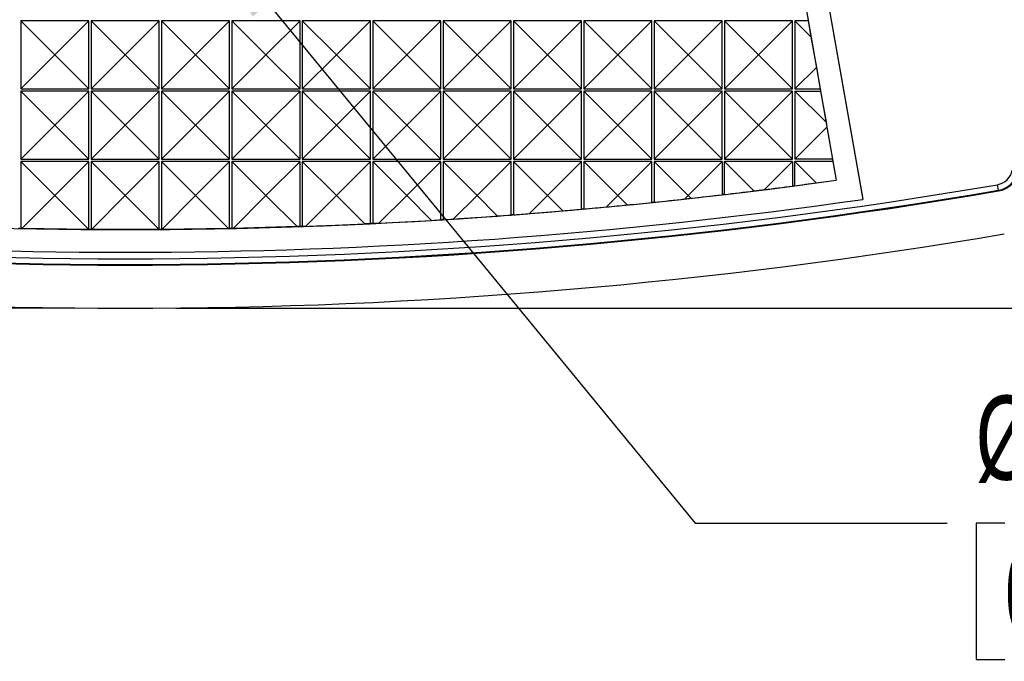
# Model space of a CAD drawing. Header units: millimetres. Extents: x 0 to 489, y 0 to 378.
# Tile 4 of 16: x 103 to 147, y 73 to 102. Entities that reach past the tile are written whole.
import ezdxf

# ---------------------------------------------------------------- set-up
doc = ezdxf.new("R2010")
doc.units = ezdxf.units.MM
doc.header["$LTSCALE"] = 1.75
doc.layers.add('DIMENSIONS', color=140, linetype='Continuous', lineweight=25)
doc.styles.add('SLDTEXTSTYLE0', font='TXT', dxfattribs={"width": 0.7})
doc.dimstyles.new('SLDDIMSTYLE0', dxfattribs={"dimtxt": 3.776514, "dimasz": 5.7785, "dimexe": 0, "dimexo": 0.0625, "dimgap": 0.944128, "dimtad": 0, "dimtih": 1, "dimtoh": 1, "dimrnd": 1e-09, "dimzin": 4, "dimdsep": 46, "dimtxsty": 'SLDTEXTSTYLE0', "dimsah": 1, "dimcen": 0.09, "dimadec": 0, "dimazin": 1, "dimtfac": 1, "dimtofl": 0, "dimtmove": 0, "dimatfit": 3, "dimfxl": 0, "dimfrac": 2, "dimtolj": 1, "dimtzin": 12, "dimarcsym": 0})
doc.dimstyles.new('SLDDIMSTYLE1', dxfattribs={"dimtxt": 3.776514, "dimasz": 5.7785, "dimexe": 0, "dimexo": 0.0625, "dimgap": 0.944128, "dimtad": 0, "dimtih": 1, "dimtoh": 1, "dimrnd": 1e-09, "dimzin": 12, "dimdsep": 46, "dimtxsty": 'SLDTEXTSTYLE0', "dimsah": 1, "dimcen": 0, "dimadec": 0, "dimazin": 3, "dimtfac": 1, "dimtofl": 0, "dimtmove": 0, "dimatfit": 3, "dimfxl": 0, "dimfrac": 2, "dimtolj": 1, "dimtzin": 12, "dimarcsym": 0})

# ---------------------------------------------------------------- blocks, each defined once
blk = doc.blocks.new('_D_1')
at = {"layer": 'DIMENSIONS'}
for p, q in [((110.036, 177.899), (171.938, 177.899)), ((166.382, 177.899), (166.382, 140.228)), ((160.771, 133.38), (159.503, 133.38)), ((159.503, 133.38), (159.503, 127.378)), ((171.993, 133.38), (173.261, 133.38)), ((173.261, 133.38), (173.261, 127.378)), ((159.503, 127.378), (160.771, 127.378)), ((173.261, 127.378), (171.993, 127.378)), ((166.382, 88.861), (166.382, 126.533)), ((110.036, 88.861), (171.938, 88.861))]:
    blk.add_line(p, q, dxfattribs=at)
for points in [[(166.382, 177.899), (165.493, 172.121), (167.271, 172.121)], [(166.382, 88.861), (167.271, 94.64), (165.493, 94.64)]]:
    blk.add_solid(points, dxfattribs=at)
at = {"layer": 'DIMENSIONS', "char_height": 3.7042, "attachment_point": 1, "style": 'SLDTEXTSTYLE0'}
for s, insert in [('89.0', (160.771, 139.001)), ('3.51', (160.771, 132.153))]:
    blk.add_mtext(s, dxfattribs=dict(at, insert=insert))
blk = doc.blocks.new('_D_2')
at = {"layer": 'DIMENSIONS'}
for p, q in [((105.591, 128.884), (46.064, 128.884)), ((51.62, 128.884), (51.62, 115.72)), ((46.009, 108.872), (44.741, 108.872)), ((44.741, 108.872), (44.741, 102.87)), ((57.231, 108.872), (58.499, 108.872)), ((58.499, 108.872), (58.499, 102.87)), ((44.741, 102.87), (46.009, 102.87)), ((58.499, 102.87), (57.231, 102.87)), ((51.62, 88.861), (51.62, 102.025)), ((105.591, 88.861), (46.064, 88.861))]:
    blk.add_line(p, q, dxfattribs=at)
for points in [[(51.62, 128.884), (50.731, 123.105), (52.509, 123.105)], [(51.62, 88.861), (52.509, 94.64), (50.731, 94.64)]]:
    blk.add_solid(points, dxfattribs=at)
at = {"layer": 'DIMENSIONS', "char_height": 3.7042, "attachment_point": 1, "style": 'SLDTEXTSTYLE0'}
for s, insert in [('40.0', (46.009, 114.493)), ('1.58', (46.009, 107.645))]:
    blk.add_mtext(s, dxfattribs=dict(at, insert=insert))
blk = doc.blocks.new('_D_3')
at = {"layer": 'DIMENSIONS'}
for p, q in [((110.449, 106.753), (132.915, 79.388)), ((132.915, 79.388), (144.027, 79.388)), ((146.563, 79.388), (145.295, 79.388)), ((145.295, 79.388), (145.295, 73.385)), ((157.786, 79.388), (159.054, 79.388)), ((159.054, 79.388), (159.054, 73.385)), ((145.295, 73.385), (146.563, 73.385)), ((159.054, 73.385), (157.786, 73.385))]:
    blk.add_line(p, q, dxfattribs=at)
blk.add_solid([(110.449, 106.753), (113.428, 101.723), (114.802, 102.851)], dxfattribs=at)
at = {"layer": 'DIMENSIONS', "char_height": 3.7042, "attachment_point": 1, "style": 'SLDTEXTSTYLE0'}
for s, insert in [('%%c', (145.283, 85.008)), ('8.3', (150.985, 85.008)), ('0.33', (146.563, 78.16))]:
    blk.add_mtext(s, dxfattribs=dict(at, insert=insert))

msp = doc.modelspace()

# ---------------------------------------------------------------- linework, layer by layer
for p, q in [((134.627, 125.858), (140.304, 93.661)), ((134.63, 125.859), (140.308, 93.662)), ((133.76, 125.02), (139.14, 94.506)), ((104.714, 100.03), (103.214, 101.53)), ((103.214, 101.53), (103.214, 98.53)), ((106.214, 101.53), (103.214, 101.53)), ((106.214, 101.53), (104.714, 100.03)), ((106.214, 98.53), (106.214, 101.53)), ((107.814, 100.03), (106.314, 101.53)), ((106.314, 101.53), (106.314, 98.53)), ((109.314, 101.53), (106.314, 101.53)), ((109.314, 101.53), (107.814, 100.03)), ((109.314, 98.53), (109.314, 101.53)), ((110.914, 100.03), (109.414, 101.53)), ((109.414, 101.53), (109.414, 98.53)), ((112.414, 101.53), (109.414, 101.53)), ((112.414, 101.53), (110.914, 100.03)), ((112.414, 98.53), (112.414, 101.53)), ((114.014, 100.03), (112.514, 101.53)), ((112.514, 101.53), (112.514, 98.53)), ((115.514, 101.53), (112.514, 101.53)), ((115.514, 101.53), (114.014, 100.03)), ((115.514, 98.53), (115.514, 101.53)), ((118.614, 101.53), (115.614, 101.53)), ((117.114, 100.03), (115.614, 101.53)), ((115.614, 101.53), (115.614, 98.53)), ((118.614, 101.53), (117.114, 100.03)), ((118.614, 98.53), (118.614, 101.53)), ((121.714, 101.53), (118.714, 101.53)), ((120.214, 100.03), (118.714, 101.53)), ((118.714, 101.53), (118.714, 98.53)), ((121.714, 101.53), (120.214, 100.03)), ((121.714, 98.53), (121.714, 101.53)), ((123.314, 100.03), (121.814, 101.53)), ((121.814, 101.53), (121.814, 98.53)), ((124.814, 101.53), (121.814, 101.53)), ((124.814, 101.53), (123.314, 100.03)), ((124.814, 98.53), (124.814, 101.53)), ((126.414, 100.03), (124.914, 101.53)), ((124.914, 101.53), (124.914, 98.53)), ((127.914, 101.53), (124.914, 101.53)), ((127.914, 101.53), (126.414, 100.03)), ((127.914, 98.53), (127.914, 101.53)), ((129.514, 100.03), (128.014, 101.53)), ((128.014, 101.53), (128.014, 98.53)), ((131.014, 101.53), (128.014, 101.53)), ((131.014, 101.53), (129.514, 100.03)), ((131.014, 98.53), (131.014, 101.53)), ((132.614, 100.03), (131.114, 101.53)), ((131.114, 101.53), (131.114, 98.53)), ((134.114, 101.53), (131.114, 101.53)), ((134.114, 101.53), (132.614, 100.03)), ((134.114, 98.53), (134.114, 101.53)), ((135.714, 100.03), (134.214, 101.53)), ((134.214, 101.53), (134.214, 98.53)), ((137.214, 101.53), (134.214, 101.53)), ((137.214, 101.53), (135.714, 100.03)), ((137.214, 98.53), (137.214, 101.53)), ((137.314, 101.53), (137.314, 98.53)), ((137.314, 101.53), (138.024, 100.82)), ((137.9, 101.53), (137.314, 101.53)), ((137.882, 101.63), (137.9, 101.53)), ((137.9, 101.53), (138.024, 100.82)), ((138.024, 100.82), (138.26, 99.477)), ((103.214, 98.53), (104.714, 100.03)), ((106.214, 98.53), (104.714, 100.03)), ((106.314, 98.53), (107.814, 100.03)), ((109.314, 98.53), (107.814, 100.03)), ((109.414, 98.53), (110.914, 100.03)), ((112.414, 98.53), (110.914, 100.03)), ((112.514, 98.53), (114.014, 100.03)), ((115.514, 98.53), (114.014, 100.03)), ((115.614, 98.53), (117.114, 100.03)), ((118.614, 98.53), (117.114, 100.03)), ((118.714, 98.53), (120.214, 100.03)), ((121.714, 98.53), (120.214, 100.03)), ((121.814, 98.53), (123.314, 100.03)), ((124.814, 98.53), (123.314, 100.03)), ((124.914, 98.53), (126.414, 100.03)), ((127.914, 98.53), (126.414, 100.03)), ((128.014, 98.53), (129.514, 100.03)), ((131.014, 98.53), (129.514, 100.03)), ((131.114, 98.53), (132.614, 100.03)), ((134.114, 98.53), (132.614, 100.03)), ((134.214, 98.53), (135.714, 100.03)), ((137.214, 98.53), (135.714, 100.03)), ((138.26, 99.477), (137.314, 98.53)), ((138.26, 99.477), (138.429, 98.53)), ((103.214, 98.53), (106.214, 98.53)), ((106.314, 98.53), (109.314, 98.53)), ((109.414, 98.53), (112.414, 98.53)), ((112.514, 98.53), (115.514, 98.53)), ((115.614, 98.53), (118.614, 98.53)), ((118.714, 98.53), (121.714, 98.53)), ((121.814, 98.53), (124.814, 98.53)), ((124.914, 98.53), (127.914, 98.53)), ((128.014, 98.53), (131.014, 98.53)), ((131.114, 98.53), (134.114, 98.53)), ((134.214, 98.53), (137.214, 98.53)), ((137.314, 98.53), (138.429, 98.53)), ((138.429, 98.53), (138.446, 98.43)), ((104.714, 96.93), (103.214, 98.43)), ((103.214, 98.43), (103.214, 95.43)), ((106.214, 98.43), (103.214, 98.43)), ((106.214, 98.43), (104.714, 96.93)), ((106.214, 95.43), (106.214, 98.43)), ((107.814, 96.93), (106.314, 98.43)), ((106.314, 98.43), (106.314, 95.43)), ((109.314, 98.43), (106.314, 98.43)), ((109.314, 98.43), (107.814, 96.93)), ((109.314, 95.43), (109.314, 98.43)), ((110.914, 96.93), (109.414, 98.43)), ((109.414, 98.43), (109.414, 95.43)), ((112.414, 98.43), (109.414, 98.43)), ((112.414, 98.43), (110.914, 96.93)), ((112.414, 95.43), (112.414, 98.43)), ((114.014, 96.93), (112.514, 98.43)), ((112.514, 98.43), (112.514, 95.43)), ((115.514, 98.43), (112.514, 98.43)), ((115.514, 98.43), (114.014, 96.93)), ((115.514, 95.43), (115.514, 98.43)), ((118.614, 98.43), (115.614, 98.43)), ((117.114, 96.93), (115.614, 98.43)), ((115.614, 98.43), (115.614, 95.43)), ((118.614, 98.43), (117.114, 96.93)), ((118.614, 95.43), (118.614, 98.43)), ((121.714, 98.43), (118.714, 98.43)), ((120.214, 96.93), (118.714, 98.43)), ((118.714, 98.43), (118.714, 95.43)), ((121.714, 98.43), (120.214, 96.93)), ((121.714, 95.43), (121.714, 98.43)), ((123.314, 96.93), (121.814, 98.43)), ((121.814, 98.43), (121.814, 95.43)), ((124.814, 98.43), (121.814, 98.43)), ((124.814, 98.43), (123.314, 96.93)), ((124.814, 95.43), (124.814, 98.43)), ((126.414, 96.93), (124.914, 98.43)), ((124.914, 98.43), (124.914, 95.43)), ((127.914, 98.43), (124.914, 98.43)), ((127.914, 98.43), (126.414, 96.93)), ((127.914, 95.43), (127.914, 98.43)), ((129.514, 96.93), (128.014, 98.43)), ((128.014, 98.43), (128.014, 95.43)), ((131.014, 98.43), (128.014, 98.43)), ((131.014, 98.43), (129.514, 96.93)), ((131.014, 95.43), (131.014, 98.43)), ((132.614, 96.93), (131.114, 98.43)), ((131.114, 98.43), (131.114, 95.43)), ((134.114, 98.43), (131.114, 98.43)), ((134.114, 98.43), (132.614, 96.93)), ((134.114, 95.43), (134.114, 98.43)), ((135.714, 96.93), (134.214, 98.43)), ((134.214, 98.43), (134.214, 95.43)), ((137.214, 98.43), (134.214, 98.43)), ((137.214, 98.43), (135.714, 96.93)), ((137.214, 95.43), (137.214, 98.43)), ((137.314, 98.43), (137.314, 95.43)), ((137.314, 98.43), (138.686, 97.058)), ((137.314, 98.43), (138.446, 98.43)), ((138.446, 98.43), (138.686, 97.058)), ((103.214, 95.43), (104.714, 96.93)), ((106.214, 95.43), (104.714, 96.93)), ((106.314, 95.43), (107.814, 96.93)), ((109.314, 95.43), (107.814, 96.93)), ((109.414, 95.43), (110.914, 96.93)), ((112.414, 95.43), (110.914, 96.93)), ((112.514, 95.43), (114.014, 96.93)), ((115.514, 95.43), (114.014, 96.93)), ((115.614, 95.43), (117.114, 96.93)), ((118.614, 95.43), (117.114, 96.93)), ((118.714, 95.43), (120.214, 96.93)), ((121.714, 95.43), (120.214, 96.93)), ((121.814, 95.43), (123.314, 96.93)), ((124.814, 95.43), (123.314, 96.93)), ((124.914, 95.43), (126.414, 96.93)), ((127.914, 95.43), (126.414, 96.93)), ((128.014, 95.43), (129.514, 96.93)), ((131.014, 95.43), (129.514, 96.93)), ((131.114, 95.43), (132.614, 96.93)), ((134.114, 95.43), (132.614, 96.93)), ((134.214, 95.43), (135.714, 96.93)), ((137.214, 95.43), (135.714, 96.93)), ((138.724, 96.84), (137.314, 95.43)), ((138.686, 97.058), (138.724, 96.84)), ((138.724, 96.84), (138.975, 95.43)), ((103.214, 95.43), (106.214, 95.43)), ((103.214, 95.33), (103.214, 92.378)), ((103.214, 95.33), (104.714, 93.83)), ((106.214, 95.33), (103.214, 95.33)), ((104.714, 93.83), (106.214, 95.33)), ((106.214, 92.337), (106.214, 95.33)), ((106.314, 95.43), (109.314, 95.43)), ((106.314, 95.33), (106.314, 92.337)), ((106.314, 95.33), (107.814, 93.83)), ((109.314, 95.33), (106.314, 95.33)), ((107.814, 93.83), (109.314, 95.33)), ((109.314, 92.337), (109.314, 95.33)), ((109.414, 95.43), (112.414, 95.43)), ((109.414, 95.33), (109.414, 92.337)), ((109.414, 95.33), (110.914, 93.83)), ((112.414, 95.33), (109.414, 95.33)), ((110.914, 93.83), (112.414, 95.33)), ((112.414, 92.378), (112.414, 95.33)), ((112.514, 95.43), (115.514, 95.43)), ((112.514, 95.33), (112.514, 92.381)), ((112.514, 95.33), (114.014, 93.83)), ((115.514, 95.33), (112.514, 95.33)), ((114.014, 93.83), (115.514, 95.33)), ((115.514, 92.463), (115.514, 95.33)), ((115.614, 95.43), (118.614, 95.43)), ((115.614, 95.33), (115.614, 92.466)), ((115.614, 95.33), (117.114, 93.83)), ((118.614, 95.33), (115.614, 95.33)), ((117.114, 93.83), (118.614, 95.33)), ((118.614, 92.589), (118.614, 95.33)), ((118.714, 95.43), (121.714, 95.43)), ((118.714, 95.33), (118.714, 92.594)), ((118.714, 95.33), (120.214, 93.83)), ((121.714, 95.33), (118.714, 95.33)), ((121.714, 95.33), (120.214, 93.83)), ((121.714, 92.759), (121.714, 95.33)), ((121.814, 95.43), (124.814, 95.43)), ((124.814, 95.33), (121.814, 95.33)), ((121.814, 95.33), (123.314, 93.83)), ((121.814, 95.33), (121.814, 92.765)), ((124.814, 95.33), (123.314, 93.83)), ((124.814, 92.97), (124.814, 95.33)), ((124.914, 95.43), (127.914, 95.43)), ((127.914, 95.33), (124.914, 95.33)), ((124.914, 95.33), (126.414, 93.83)), ((124.914, 95.33), (124.914, 92.978)), ((127.914, 95.33), (126.414, 93.83)), ((127.914, 93.225), (127.914, 95.33)), ((128.014, 95.43), (131.014, 95.43)), ((131.014, 95.33), (128.014, 95.33)), ((128.014, 95.33), (129.514, 93.83)), ((128.014, 95.33), (128.014, 93.234)), ((131.014, 95.33), (129.514, 93.83)), ((131.014, 93.523), (131.014, 95.33)), ((131.114, 95.43), (134.114, 95.43)), ((131.114, 95.33), (131.114, 93.533)), ((131.114, 95.33), (132.614, 93.83)), ((134.114, 95.33), (131.114, 95.33)), ((134.114, 95.33), (132.614, 93.83)), ((134.114, 95.33), (134.114, 93.863)), ((134.214, 95.43), (137.214, 95.43)), ((134.214, 93.875), (134.214, 95.33)), ((135.51, 94.033), (134.214, 95.33)), ((137.214, 95.33), (134.214, 95.33)), ((137.214, 95.33), (135.974, 94.091)), ((137.214, 95.33), (137.214, 94.247)), ((138.975, 95.43), (137.314, 95.43)), ((138.256, 94.388), (137.314, 95.33)), ((138.993, 95.33), (137.314, 95.33)), ((137.314, 94.26), (137.314, 95.33)), ((138.975, 95.43), (138.993, 95.33)), ((138.993, 95.33), (139.136, 94.509)), ((139.136, 94.509), (139.14, 94.506)), ((146.286, 94.061), (146.244, 94.307)), ((103.261, 92.378), (104.714, 93.83)), ((104.714, 93.83), (106.206, 92.337)), ((106.32, 92.337), (107.814, 93.83)), ((107.814, 93.83), (109.307, 92.337)), ((109.421, 92.337), (110.914, 93.83)), ((110.914, 93.83), (112.366, 92.378)), ((112.565, 92.382), (114.014, 93.83)), ((114.014, 93.83), (115.385, 92.459)), ((115.755, 92.471), (117.114, 93.83)), ((117.114, 93.83), (118.366, 92.578)), ((118.992, 92.608), (120.214, 93.83)), ((121.309, 92.735), (120.214, 93.83)), ((123.314, 93.83), (122.278, 92.795)), ((124.216, 92.927), (123.314, 93.83)), ((126.414, 93.83), (125.617, 93.033)), ((127.089, 93.155), (126.414, 93.83)), ((129.514, 93.83), (129.011, 93.327)), ((129.928, 93.415), (129.514, 93.83)), ((132.614, 93.83), (132.462, 93.679)), ((132.735, 93.709), (132.614, 93.83)), ((146.291, 94.031), (146.286, 94.061)), ((115.385, 92.459), (112.565, 92.382)), ((115.514, 92.463), (115.385, 92.459)), ((115.755, 92.471), (115.614, 92.466)), ((118.614, 92.589), (118.366, 92.578)), ((118.992, 92.608), (118.714, 92.594)), ((103.261, 92.378), (103.214, 92.378)), ((106.206, 92.337), (103.261, 92.378)), ((106.214, 92.337), (106.206, 92.337)), ((106.32, 92.337), (106.314, 92.337)), ((109.307, 92.337), (106.32, 92.337)), ((109.314, 92.337), (109.307, 92.337)), ((109.421, 92.337), (109.414, 92.337)), ((112.366, 92.378), (109.421, 92.337)), ((112.414, 92.378), (112.366, 92.378)), ((112.565, 92.382), (112.514, 92.381))]:
    msp.add_line(p, q)
at = {"flags": 128}
for points in [[(137.314, 94.26), (137.301, 94.259), (137.289, 94.257), (137.276, 94.255), (137.264, 94.254), (137.251, 94.252), (137.239, 94.25), (137.226, 94.249), (137.214, 94.247)], [(134.214, 93.875), (134.201, 93.873), (134.189, 93.872), (134.176, 93.871), (134.164, 93.869), (134.151, 93.868), (134.139, 93.866), (134.126, 93.865), (134.114, 93.863)], [(131.114, 93.533), (131.101, 93.532), (131.089, 93.53), (131.076, 93.529), (131.064, 93.528), (131.051, 93.526), (131.039, 93.525), (131.026, 93.524), (131.014, 93.523)], [(124.914, 92.978), (124.901, 92.977), (124.889, 92.976), (124.876, 92.975), (124.864, 92.974), (124.851, 92.973), (124.839, 92.972), (124.826, 92.971), (124.814, 92.97)], [(128.014, 93.234), (128.001, 93.233), (127.989, 93.232), (127.976, 93.231), (127.964, 93.229), (127.951, 93.228), (127.939, 93.227), (127.926, 93.226), (127.914, 93.225)], [(115.614, 92.466), (115.601, 92.466), (115.589, 92.465), (115.576, 92.465), (115.564, 92.464), (115.551, 92.464), (115.539, 92.463), (115.526, 92.463), (115.514, 92.463)], [(118.714, 92.594), (118.701, 92.593), (118.689, 92.593), (118.676, 92.592), (118.664, 92.592), (118.651, 92.591), (118.639, 92.59), (118.626, 92.59), (118.614, 92.589)], [(121.814, 92.765), (121.801, 92.764), (121.789, 92.763), (121.776, 92.762), (121.764, 92.762), (121.751, 92.761), (121.739, 92.76), (121.726, 92.759), (121.714, 92.759)], [(103.214, 92.378), (103.201, 92.379), (103.189, 92.379), (103.176, 92.379), (103.164, 92.379), (103.151, 92.38), (103.139, 92.38), (103.126, 92.38), (103.114, 92.381)], [(106.314, 92.337), (106.301, 92.337), (106.289, 92.337), (106.276, 92.337), (106.264, 92.337), (106.251, 92.337), (106.239, 92.337), (106.226, 92.337), (106.214, 92.337)], [(109.414, 92.337), (109.401, 92.337), (109.389, 92.337), (109.376, 92.337), (109.364, 92.337), (109.351, 92.337), (109.339, 92.337), (109.326, 92.337), (109.314, 92.337)], [(112.514, 92.381), (112.501, 92.38), (112.489, 92.38), (112.476, 92.38), (112.464, 92.379), (112.451, 92.379), (112.439, 92.379), (112.426, 92.379), (112.414, 92.378)]]:
    msp.add_lwpolyline(points, dxfattribs=at)
for centre, radius, start, end in [((146.111, 95.083), 0.787, 279.7086, 350.2914), ((146.111, 95.083), 1.037, 279.7086, 350.2914), ((146.111, 95.083), 1.067, 279.7086, 350.2914), ((107.814, 318.928), 227.885, 260.29132, 279.70868), ((107.814, 318.93), 226.6, 262.05369, 277.94632), ((107.814, 318.93), 228.167, 260.29141, 279.70859), ((107.814, 318.93), 228.137, 260.29141, 279.70859), ((107.814, 318.93), 227.6, 261.7919, 278.2081), ((107.814, 318.93), 230.069, 260.30927, 279.69073)]:
    msp.add_arc(centre, radius, start, end)
for centre, major_axis, start_param, end_param in [((108.209, 318.93), (226.548, 0), 4.835253, 4.840768), ((107.418, 318.93), (226.651, 0), 4.844674, 4.84887), ((107.814, 319.326), (0, 226.989), 3.27611, 3.280024), ((107.814, 318.535), (0, 226.204), 3.250777, 3.251989), ((108.209, 318.93), (226.553, 0), 4.820856, 4.82698), ((107.418, 318.93), (226.645, 0), 4.830891, 4.836656), ((107.814, 319.326), (0, 226.989), 3.263914, 3.265972), ((107.418, 318.93), (226.634, 0), 4.803388, 4.807807), ((107.814, 318.535), (0, 226.204), 3.235439, 3.239514), ((108.209, 318.93), (226.559, 0), 4.8084, 4.813214), ((107.418, 318.93), (226.64, 0), 4.81713, 4.823116), ((107.814, 318.535), (0, 226.204), 3.205582, 3.21417), ((108.209, 318.93), (226.569, 0), 4.783097, 4.785739), ((107.418, 318.93), (226.629, 0), 4.789663, 4.792776), ((107.814, 318.535), (0, 226.204), 3.22038, 3.226909), ((108.209, 318.93), (226.564, 0), 4.795816, 4.799468), ((107.814, 318.535), (0, 226.204), 3.176706, 3.188258), ((107.814, 318.535), (0, 226.204), 3.191029, 3.201288), ((108.209, 318.93), (226.575, 0), 4.770236, 4.772025), ((107.418, 318.93), (226.623, 0), 4.775951, 4.778006)]:
    msp.add_ellipse(centre, major_axis=major_axis, ratio=0.999998, start_param=start_param, end_param=end_param)

# ---------------------------------------------------------------- dimensions: what is measured, and where the dimension line sits
at = {"layer": 'DIMENSIONS'}
for base, p1, p2, picture, middle in [((166.382, 177.899), (107.814, 88.861), (107.814, 177.899), '_D_1', (166.382, 133.38)), ((51.62, 88.861), (107.814, 128.884), (107.814, 88.861), '_D_2', (51.62, 108.872))]:
    dim = msp.add_linear_dim(base=base, p1=p1, p2=p2, angle=90, dimstyle='SLDDIMSTYLE0', dxfattribs=at)
    dim.commit()
    dim.dimension.update_dxf_attribs({"geometry": picture, "text_midpoint": middle, "dimtype": 160})
dim = msp.add_diameter_dim_2p(p1=(105.181, 113.17), p2=(110.449, 106.753), dimstyle='SLDDIMSTYLE1', dxfattribs=at)
dim.commit()
dim.dimension.update_dxf_attribs({"geometry": '_D_3', "text_midpoint": (152.174, 79.388), "dimtype": 163})

doc.saveas('drawing.dxf')
